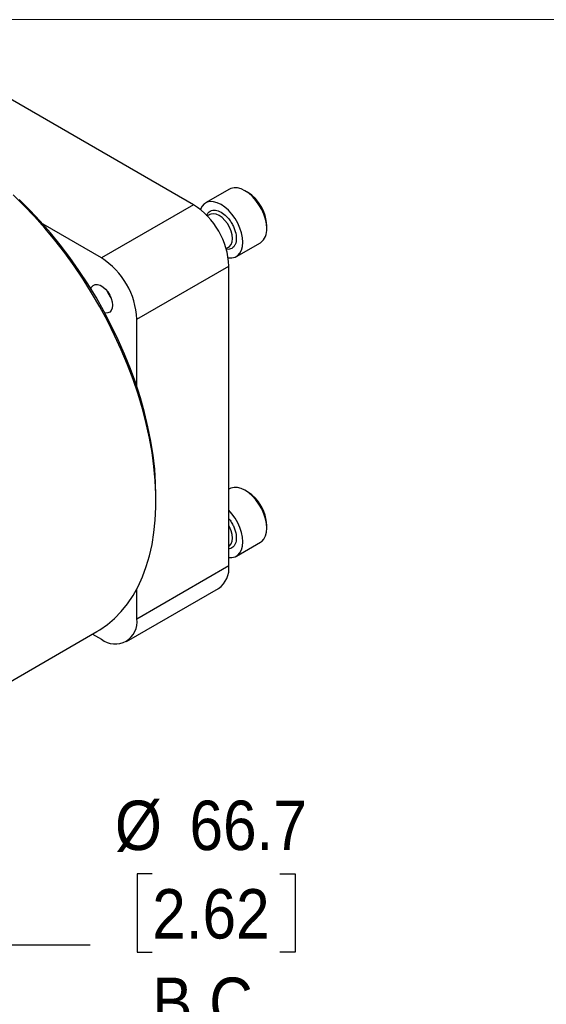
# Model space of a CAD drawing. Header units: millimetres. Extents: x 0 to 559, y 0 to 432.
# Tile 4 of 32: x 90 to 157, y 305 to 432. Entities that reach past the tile are written whole.
import ezdxf

# ---------------------------------------------------------------- set-up
doc = ezdxf.new("R2010")
doc.units = ezdxf.units.MM
doc.header["$LTSCALE"] = 2
doc.linetypes.add('SLD-Solid', pattern=[0])
doc.layers.add('SLD-0', color=7, linetype='SLD-Solid', lineweight=25)
doc.styles.add('SLDTEXTSTYLE0', font='GOTHIC.TTF', dxfattribs={"width": 0.913})
doc.dimstyles.new('SLDDIMSTYLE5', dxfattribs={"dimtxt": 6.35, "dimasz": 7.62, "dimexe": 0, "dimexo": 0.0625, "dimgap": 1.5875, "dimtad": 0, "dimtih": 1, "dimtoh": 1, "dimdec": 1, "dimrnd": 1e-09, "dimzin": 12, "dimdsep": 46, "dimtxsty": 'SLDTEXTSTYLE0', "dimsah": 1, "dimcen": 0, "dimadec": 0, "dimazin": 3, "dimtfac": 1, "dimtdec": 1, "dimtofl": 0, "dimtmove": 0, "dimatfit": 3, "dimfxl": 0, "dimfrac": 2, "dimtolj": 1, "dimtzin": 12, "dimarcsym": 0})

# ---------------------------------------------------------------- blocks, each defined once
blk = doc.blocks.new('Block2')
at = {"color": 7, "linetype": 'SLD-Solid', "lineweight": 18}
blk.add_line((558.8, 431.81), (0, 431.81), dxfattribs=at)
blk = doc.blocks.new('_D_13')
at = {"layer": 'SLD-0'}
for p, q in [((106.58, 322.05), (104.64, 322.05)), ((104.64, 322.05), (104.64, 311.97)), ((123, 322.05), (124.94, 322.05)), ((124.94, 322.05), (124.94, 311.97)), ((78.23, 278.27), (87.5, 312.9)), ((87.5, 312.9), (98.62, 312.9)), ((104.64, 311.97), (106.58, 311.97)), ((124.94, 311.97), (123, 311.97))]:
    blk.add_line(p, q, dxfattribs=at)
blk.add_solid([(78.23, 278.27), (81.67, 285.24), (78.73, 286.03)], dxfattribs=at)
at = {"layer": 'SLD-0', "char_height": 6.35, "attachment_point": 1, "style": 'SLDTEXTSTYLE0'}
for s, insert in [('%%c', (101.79, 331.45)), ('66.7', (111.37, 331.45)), ('2.62', (106.58, 320.08)), ('B.C.', (106.58, 308.71))]:
    blk.add_mtext(s, dxfattribs=dict(at, insert=insert))

msp = doc.modelspace()

# ---------------------------------------------------------------- linework, layer by layer
for p, q in [((111.8863, 408.0197), (78.5516, 427.2634)), ((116.513, 410.026), (113.4417, 408.253)), ((118.8389, 409.6322), (118.4977, 409.8292)), ((111.8863, 408.0197), (100.0504, 401.187)), ((113.9681, 406.7605), (113.6582, 406.5815)), ((113.9681, 406.7605), (113.9387, 406.7427)), ((100.0504, 401.187), (92.5485, 405.5177)), ((121.3035, 404.9688), (121.3035, 405.3628)), ((116.071, 402.402), (116.3809, 402.5809)), ((117.4102, 401.3787), (120.4814, 403.1517)), ((104.5944, 393.3165), (116.4303, 400.1493)), ((116.4304, 361.6556), (116.4303, 400.1493)), ((104.5944, 384.6533), (104.5944, 393.3165)), ((116.513, 371.5291), (116.4304, 371.4813)), ((118.8389, 371.1353), (118.4977, 371.3323)), ((107.061, 369.988), (107.061, 370.6101)), ((121.3035, 366.4719), (121.3035, 366.8659)), ((117.4102, 362.8818), (120.4814, 364.6548)), ((104.5944, 354.8228), (116.4304, 361.6556)), ((103.2632, 351.8806), (115.0992, 358.7134)), ((104.5944, 354.8228), (104.5944, 358.653)), ((77.6748, 340.5956), (99.4501, 353.1663)), ((98.9123, 352.8558), (100.0504, 352.1988))]:
    msp.add_line(p, q)
at = {"flags": 128}
for points in [[(121.3035, 404.9688), (121.2609, 405.5561), (121.1343, 406.1748), (120.9276, 406.8061), (120.647, 407.4308), (120.3011, 408.03), (119.9004, 408.5853), (119.457, 409.08), (118.9845, 409.4989), (118.4972, 409.8295), (118.0099, 410.0616), (117.5374, 410.1881), (117.094, 410.2053), (116.6933, 410.1127), (116.513, 410.026)], [(99.4501, 353.1663), (99.8374, 353.3995), (100.8244, 354.0883), (101.7481, 354.8761), (102.6057, 355.7604), (103.3943, 356.7383), (104.1114, 357.8066), (104.7547, 358.9621), (105.3222, 360.2009), (105.8121, 361.5191), (106.2227, 362.9124), (106.5528, 364.3765), (106.8013, 365.9066), (106.9674, 367.4978), (107.0506, 369.145), (107.0506, 370.843), (106.9674, 372.5862), (106.8013, 374.3692), (106.5528, 376.1862), (106.2227, 378.0314), (105.8121, 379.8989), (105.3222, 381.7826), (104.7547, 383.6766), (104.1114, 385.5749), (103.3943, 387.4712), (102.6057, 389.3596), (101.7481, 391.2339), (100.8244, 393.0882), (99.8374, 394.9166), (98.7904, 396.7132), (97.6866, 398.4722), (96.5296, 400.188), (95.3231, 401.8551), (94.071, 403.4682), (92.7773, 405.0221), (91.4462, 406.5118), (90.0818, 407.9325), (88.6886, 409.2797)], [(107.061, 370.6101), (107.0195, 372.3112), (106.8951, 374.0547), (106.6884, 375.8349), (106.3998, 377.6459), (106.0304, 379.4819), (105.5814, 381.3368), (105.0543, 383.2047), (104.4507, 385.0793), (103.7726, 386.9547), (103.0223, 388.8247), (102.2022, 390.6832), (101.3149, 392.5241), (100.3634, 394.3415), (99.3507, 396.1293), (98.2803, 397.8818), (97.1554, 399.5932), (95.9799, 401.2581), (94.7576, 402.8708), (93.4924, 404.4263), (92.1885, 405.9193), (90.8501, 407.3451), (89.4816, 408.6989)], [(118.2323, 403.1958), (118.1897, 403.7831), (118.063, 404.4018), (117.8563, 405.0332), (117.5757, 405.6579), (117.2298, 406.257), (116.8291, 406.8123), (116.3858, 407.307), (115.9133, 407.7259), (115.426, 408.0565), (114.9386, 408.2886), (114.4661, 408.4151), (114.0228, 408.4324), (113.6221, 408.3397), (113.2762, 408.1399), (112.9956, 407.8392), (112.7889, 407.4466), (112.7738, 407.4063)], [(116.3809, 402.5809), (116.5085, 402.6721), (116.7118, 402.9283), (116.838, 403.2719), (116.8808, 403.6857), (116.838, 404.1488), (116.7118, 404.6381), (116.5085, 405.1291), (116.2383, 405.597), (115.9148, 406.0185), (115.5542, 406.3724), (115.1745, 406.641), (114.7948, 406.8108), (114.4342, 406.8732), (114.1107, 406.8253), (113.9681, 406.7605)], [(116.343, 401.2237), (116.3858, 401.2165), (116.8291, 401.1993), (117.2298, 401.292), (117.5757, 401.4918), (117.8563, 401.7925), (118.063, 402.1851), (118.1897, 402.6577), (118.2323, 403.1958)], [(98.6908, 397.225), (98.7874, 397.4366), (98.983, 397.6509), (99.2406, 397.7657), (99.5454, 397.7745), (99.8796, 397.6767), (100.2239, 397.478), (100.5581, 397.1899), (100.8629, 396.8292), (101.1205, 396.4169), (101.3161, 395.9769), (101.4381, 395.5348), (101.4796, 395.1162), (101.4381, 394.7456), (101.3161, 394.4444), (101.1205, 394.2301), (100.8629, 394.1153), (100.5581, 394.1065), (100.4837, 394.1196)], [(120.4814, 364.6548), (120.647, 364.7678), (120.9276, 365.0686), (121.1343, 365.4612), (121.2609, 365.9337), (121.3035, 366.4719), (121.2609, 367.0592), (121.1343, 367.6779), (120.9276, 368.3092), (120.647, 368.9339), (120.3011, 369.533), (119.9004, 370.0884), (119.457, 370.583), (118.9845, 371.002), (118.4972, 371.3326), (118.0099, 371.5647), (117.5374, 371.6912), (117.094, 371.7084), (116.6933, 371.6158), (116.513, 371.5291)], [(116.4304, 362.7131), (116.8291, 362.7024), (117.2298, 362.7951), (117.5757, 362.9948), (117.8563, 363.2956), (118.063, 363.6882), (118.1897, 364.1607), (118.2323, 364.6989), (118.1897, 365.2862), (118.063, 365.9049), (117.8563, 366.5362), (117.5757, 367.1609), (117.2298, 367.7601), (116.8291, 368.3154), (116.4304, 368.7651)], [(116.4304, 364.115), (116.5085, 364.1752), (116.7118, 364.4314), (116.838, 364.775), (116.8808, 365.1888), (116.838, 365.6519), (116.7118, 366.1412), (116.5085, 366.6321), (116.4304, 366.7826)]]:
    msp.add_lwpolyline(points, dxfattribs=at)
for centre, radius, start, end in [((115.9915, 405.1423), 5.3166, 2.376499, 57.618124), ((106.603, 399.7224), 9.8366, 2.48713, 57.512874), ((119.3192, 404.772), 1.994, 305.649757, 5.662424), ((94.767, 392.8896), 9.8366, 2.487118, 57.51289), ((103.8489, 398.1326), 3.3068, 200.526232, 219.468391), ((115.9865, 366.6425), 5.3217, 2.405107, 57.589517), ((113.2444, 361.3248), 3.2031, 305.384712, 5.927473), ((101.8115, 354.3955), 2.8155, 231.281782, 8.728993)]:
    msp.add_arc(centre, radius, start, end)
for points, knots in [([(113.5887, 406.6057), (113.5936, 406.6374), (113.6202, 406.8086), (113.7857, 407.0104), (114.03, 407.2317), (114.3438, 407.3438), (114.7993, 407.3536), (115.4261, 407.1313), (116.0522, 406.6303), (116.5085, 406.0943), (116.8196, 405.6208), (117.0742, 405.1146), (117.3103, 404.4513), (117.4311, 403.6584), (117.3104, 403.0045), (117.0742, 402.6149), (116.8203, 402.3991), (116.5066, 402.298), (116.2487, 402.2556), (116.0865, 402.3184), (116.0561, 402.3302)], [0, 0, 0, 0, 0.01147833, 0.06193455, 0.11243868, 0.16289492, 0.21339907, 0.30617817, 0.39895727, 0.44941349, 0.49991762, 0.55037387, 0.60087802, 0.69365712, 0.78643622, 0.83689244, 0.88739657, 0.93785281, 0.98835697, 1, 1, 1, 1]), ([(116.4304, 367.6713), (116.4541, 367.644), (116.597, 367.4791), (116.8174, 367.1206), (117.0748, 366.6185), (117.31, 365.954), (117.4314, 365.1612), (117.31, 364.5088), (117.0749, 364.1157), (116.8176, 363.9108), (116.5971, 363.8067), (116.4542, 363.8069), (116.4304, 363.8069)], [0, 0, 0, 0, 0.01973808, 0.11904593, 0.21825962, 0.31756751, 0.50000196, 0.68243641, 0.78165006, 0.88095791, 0.9801716, 1, 1, 1, 1])]:
    msp.add_open_spline(points, degree=3, knots=knots)

# ---------------------------------------------------------------- block references
at = {"color": 7, "linetype": 'Continuous'}
msp.add_blockref('Block2', (0, 0), dxfattribs=at)

# ---------------------------------------------------------------- dimensions: what is measured, and where the dimension line sits
at = {"layer": 'SLD-0'}
dim = msp.add_diameter_dim_2p(p1=(60.971, 213.8741), p2=(78.2263, 278.2718), text='<>\\PB.C.', dimstyle='SLDDIMSTYLE5', dxfattribs=at)
dim.commit()
dim.dimension.update_dxf_attribs({"geometry": '_D_13', "text_midpoint": (114.7905, 317.0057), "dimtype": 163})

doc.saveas('drawing.dxf')
